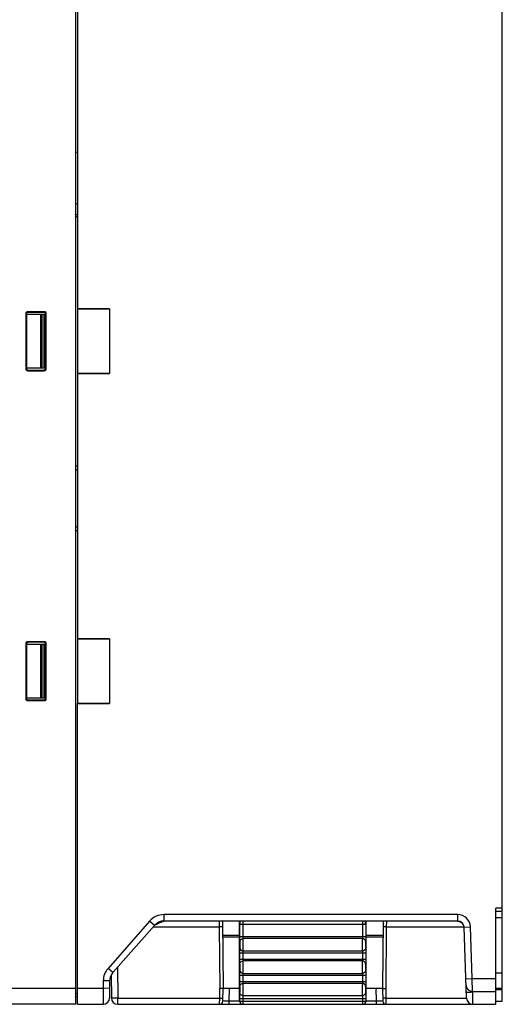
# Model space of a CAD drawing. Header units: millimetres. Extents: x 0 to 1132, y 0 to 772.
# Tile 34 of 39: x 382 to 457, y 470 to 624. Entities that reach past the tile are written whole.
import ezdxf

# ---------------------------------------------------------------- set-up
doc = ezdxf.new("R2010")
doc.units = ezdxf.units.MM
doc.header["$LTSCALE"] = 60.775
doc.header["$PDMODE"] = 3
doc.header["$PDSIZE"] = 0.3
doc.layers.get('0').update_dxf_attribs({"linetype": 'CONTINUOUS'})
doc.layers.get('Defpoints').update_dxf_attribs({"linetype": 'CONTINUOUS'})
doc.layers.add('07_ALL_FEATURES', color=7, linetype='CONTINUOUS')
doc.layers.add('DIM', color=7, linetype='CONTINUOUS')
doc.styles.get("Standard").update_dxf_attribs({"font": 'micross.ttf'})
doc.dimstyles.new('DIMSTYLE_2', dxfattribs={"dimtxt": 10, "dimasz": 3, "dimexe": 1, "dimexo": 1, "dimgap": 2.5, "dimtad": 1, "dimdec": 1, "dimzin": 0, "dimdsep": 46, "dimtxsty": 'Standard', "dimblk": '_FILLED', "dimblk1": '_FILLED', "dimblk2": '_FILLED', "dimcen": 0.09, "dimadec": 0, "dimazin": 0, "dimtp": 0.1, "dimtm": 0.1, "dimtfac": 1, "dimtdec": 1, "dimtofl": 0, "dimtmove": 0, "dimatfit": 3, "dimldrblk": '_FILLED', "dimfxl": 1, "dimtolj": 1, "dimtzin": 0, "dimarcsym": 0})

# ---------------------------------------------------------------- blocks, each defined once
blk = doc.blocks.new('_FILLED')
at = {"color": 0, "linetype": 'ByBlock'}
blk.add_solid([(0, 0), (-1, 0.167), (-1, -0.167)], dxfattribs=at)
blk = doc.blocks.new('*D6')
at = {"layer": 'Defpoints', "color": 0, "linetype": 'Continuous', "transparency": 16777216}
for p in [(457.27, 696.85), (457.27, 673.95), (303.27, 619.81)]:
    blk.add_point(p, dxfattribs=at)
at = {"layer": 'DIM', "color": 0, "linetype": 'Continuous', "lineweight": -2, "transparency": 16777216}
for p, q in [((303.27, 620.81), (303.27, 697.85)), ((457.27, 674.95), (457.27, 697.85)), ((311.27, 696.85), (449.27, 696.85))]:
    blk.add_line(p, q, dxfattribs=at)
at = {"layer": 'DIM', "color": 0, "linetype": 'Continuous', "lineweight": -2, "transparency": 16777216, "xscale": 8, "yscale": 8, "zscale": 8, "rotation": 180}
blk.add_blockref('_FILLED', (303.27, 696.85), dxfattribs=at)
at = {"layer": 'DIM', "color": 0, "linetype": 'Continuous', "lineweight": -2, "transparency": 16777216, "xscale": 8, "yscale": 8, "zscale": 8}
blk.add_blockref('_FILLED', (457.27, 696.85), dxfattribs=at)
at = {"layer": 'DIM', "color": 0, "linetype": 'Continuous', "transparency": 16777216, "insert": (380.27, 705.35), "char_height": 6, "attachment_point": 2}
blk.add_mtext('\\A1;D', dxfattribs=at)

msp = doc.modelspace()

# ---------------------------------------------------------------- linework, layer by layer
at = {"layer": '07_ALL_FEATURES', "linetype": 'Continuous'}
for p, q in [((390.67, 469.85), (390.67, 665.17)), ((457.27, 484.85), (457.27, 661.35)), ((390.97, 627.81), (390.97, 578.39)), ((390.67, 602.89), (390.97, 602.88)), ((390.67, 594.85), (390.97, 594.85)), ((390.67, 593.15), (390.97, 593.15)), ((390.67, 592.81), (390.97, 592.81)), ((385.77, 577.95), (383.17, 577.95)), ((383.17, 577.95), (383.27, 577.85)), ((385.77, 577.95), (385.67, 577.85)), ((390.97, 578.36), (395.97, 578.39)), ((395.97, 578.39), (390.97, 578.39)), ((390.97, 578.36), (390.97, 568.33)), ((395.97, 578.39), (395.97, 568.31)), ((382.87, 577.65), (382.87, 569.05)), ((382.87, 577.65), (382.97, 577.55)), ((382.97, 577.55), (382.97, 569.15)), ((383, 577.67), (383, 577.55)), ((383, 577.55), (385.74, 577.55)), ((385.67, 577.85), (383.27, 577.85)), ((385.19, 577.55), (385.19, 569.15)), ((385.39, 577.55), (385.39, 569.15)), ((385.44, 569.15), (385.44, 577.55)), ((385.74, 569.15), (385.74, 577.55)), ((385.77, 569.15), (385.77, 577.55)), ((386.07, 577.65), (385.97, 577.55)), ((385.97, 569.15), (385.97, 577.55)), ((386.07, 569.05), (386.07, 577.65)), ((382.87, 569.05), (382.97, 569.15)), ((385.74, 569.15), (383, 569.15)), ((383, 569.15), (383, 569.03)), ((383.17, 568.75), (383.27, 568.85)), ((383.17, 568.75), (385.77, 568.75)), ((383.27, 568.85), (385.67, 568.85)), ((385.77, 568.75), (385.67, 568.85)), ((386.07, 569.05), (385.97, 569.15)), ((395.97, 568.31), (390.97, 568.33)), ((390.97, 568.31), (395.97, 568.31)), ((390.97, 568.31), (390.97, 526.89)), ((390.67, 553.89), (390.97, 553.88)), ((390.67, 553.35), (390.97, 553.35)), ((390.97, 544.35), (390.67, 544.35)), ((390.67, 543.81), (390.97, 543.81)), ((382.87, 526.15), (382.97, 526.05)), ((382.87, 526.15), (382.87, 517.55)), ((382.97, 526.05), (382.97, 517.65)), ((383, 526.17), (383, 526.05)), ((383, 526.05), (385.74, 526.05)), ((385.77, 526.45), (383.17, 526.45)), ((383.17, 526.45), (383.27, 526.35)), ((385.67, 526.35), (383.27, 526.35)), ((385.19, 526.05), (385.19, 517.65)), ((385.39, 526.05), (385.39, 517.65)), ((385.44, 517.65), (385.44, 526.05)), ((385.77, 526.45), (385.67, 526.35)), ((385.74, 517.65), (385.74, 526.05)), ((385.77, 517.65), (385.77, 526.05)), ((386.07, 526.15), (385.97, 526.05)), ((385.97, 517.65), (385.97, 526.05)), ((386.07, 517.55), (386.07, 526.15)), ((390.97, 526.86), (395.97, 526.89)), ((395.97, 526.89), (390.97, 526.89)), ((390.97, 526.86), (390.97, 516.83)), ((395.97, 526.89), (395.97, 516.81)), ((382.87, 517.55), (382.97, 517.65)), ((385.74, 517.65), (383, 517.65)), ((383, 517.65), (383, 517.53)), ((383.17, 517.25), (383.27, 517.35)), ((383.17, 517.25), (385.77, 517.25)), ((383.27, 517.35), (385.67, 517.35)), ((385.77, 517.25), (385.67, 517.35)), ((386.07, 517.55), (385.97, 517.65)), ((395.97, 516.81), (390.97, 516.83)), ((390.97, 516.81), (395.97, 516.81)), ((390.97, 469.85), (390.97, 516.81)), ((457.27, 484.85), (456.27, 484.85)), ((456.27, 469.85), (456.27, 484.85)), ((457.27, 484.35), (456.27, 484.35)), ((457.27, 470.35), (457.27, 484.85)), ((402.21, 482.83), (395.72, 475.46)), ((402.96, 482.17), (402.21, 482.83)), ((450.31, 483.85), (404.46, 483.85)), ((404.46, 482.85), (404.46, 483.85)), ((450.31, 482.85), (404.46, 482.85)), ((413.08, 482.85), (413.09, 481.91)), ((413.58, 482.85), (413.67, 472.35)), ((416.23, 472.35), (416.23, 482.85)), ((436.02, 472.35), (436.02, 482.85)), ((438.67, 482.85), (438.57, 472.35)), ((439.17, 482.85), (439.16, 481.91)), ((450.31, 482.85), (450.31, 483.85)), ((457.27, 483.35), (456.27, 483.35)), ((402.96, 482.17), (396.47, 474.8)), ((413.09, 481.91), (402.74, 481.91)), ((413.09, 481.91), (413.17, 472.33)), ((416.3, 482.36), (435.95, 482.36)), ((416.3, 480.41), (416.3, 482.36)), ((416.8, 480.41), (416.8, 482.36)), ((435.45, 482.36), (435.45, 480.41)), ((435.95, 482.36), (435.95, 480.41)), ((439.16, 481.91), (439.07, 472.33)), ((451.31, 481.91), (439.16, 481.91)), ((451.31, 481.88), (452.31, 481.92)), ((451.69, 470.81), (451.31, 481.88)), ((452.59, 473.85), (452.31, 481.92)), ((413.6, 480.65), (416.23, 480.65)), ((416.23, 480.35), (413.6, 480.35)), ((416.3, 480.41), (435.95, 480.41)), ((435.43, 480.12), (416.82, 480.12)), ((436.02, 480.65), (438.65, 480.65)), ((438.64, 480.35), (436.02, 480.35)), ((416.82, 478.17), (435.43, 478.17)), ((416.3, 477.88), (435.95, 477.88)), ((416.3, 476.91), (416.3, 477.88)), ((416.3, 476.91), (435.95, 476.91)), ((416.8, 476.91), (416.8, 477.88)), ((435.43, 476.62), (416.82, 476.62)), ((435.45, 477.88), (435.45, 476.91)), ((435.95, 477.88), (435.95, 476.91)), ((396.47, 474.8), (395.72, 475.46)), ((397.2, 475.63), (397.24, 470.81)), ((394.97, 473.5), (394.96, 472.35)), ((395.97, 473.49), (394.97, 473.5)), ((395.97, 473.49), (395.95, 470.84)), ((396.21, 474.43), (396.24, 470.84)), ((416.3, 474.38), (435.95, 474.38)), ((416.3, 473.41), (416.3, 474.38)), ((416.3, 473.41), (435.95, 473.41)), ((416.8, 473.41), (416.8, 474.38)), ((416.82, 474.67), (435.43, 474.67)), ((435.45, 474.38), (435.45, 473.41)), ((435.95, 474.38), (435.95, 473.41)), ((451.59, 473.81), (452.59, 473.85)), ((452.59, 473.85), (456.27, 473.85)), ((452.62, 471.85), (452.59, 473.85)), ((456.27, 474.75), (457.27, 474.75)), ((306.65, 472.35), (390.67, 472.35)), ((390.97, 472.35), (394.96, 472.35)), ((394.96, 472.35), (394.95, 469.85)), ((395.96, 472.34), (394.96, 472.35)), ((413.15, 470.81), (413.17, 472.33)), ((413.64, 470.34), (413.67, 472.35)), ((413.67, 472.35), (416.23, 472.35)), ((414.64, 470.34), (414.67, 472.35)), ((416.23, 470.35), (416.23, 472.35)), ((435.43, 473.12), (416.82, 473.12)), ((436.02, 472.35), (438.57, 472.35)), ((436.02, 470.35), (436.02, 472.35)), ((437.61, 470.34), (437.57, 472.35)), ((438.57, 472.35), (438.61, 470.34)), ((439.07, 472.33), (439.1, 470.81)), ((452.62, 471.85), (456.27, 471.85)), ((452.66, 471.78), (452.66, 471.85)), ((456.27, 472.35), (457.27, 472.35)), ((456.27, 472.15), (457.27, 472.15)), ((390.67, 471.56), (390.97, 471.48)), ((390.67, 471.08), (390.97, 471)), ((397.24, 470.81), (413.15, 470.81)), ((397.24, 469.85), (397.24, 470.81)), ((413.14, 469.85), (413.15, 470.81)), ((416.23, 470.34), (414.64, 470.34)), ((414.64, 469.85), (414.64, 470.34)), ((416.23, 470.35), (436.02, 470.35)), ((416.3, 470.73), (435.95, 470.73)), ((416.3, 470.35), (416.3, 470.73)), ((416.8, 469.85), (416.8, 470.73)), ((416.82, 471.2), (435.42, 471.2)), ((435.45, 470.73), (435.45, 469.85)), ((435.95, 470.73), (435.95, 470.35)), ((437.61, 470.34), (436.02, 470.34)), ((437.61, 469.85), (437.61, 470.34)), ((439.1, 470.81), (451.69, 470.81)), ((439.1, 470.81), (439.11, 469.85)), ((452.63, 471.78), (452.66, 471.78)), ((456.27, 471.78), (452.66, 471.78)), ((452.69, 469.85), (452.66, 471.78)), ((456.27, 470.35), (457.27, 470.35)), ((390.67, 469.85), (339.27, 469.85)), ((390.97, 469.85), (394.95, 469.85)), ((397.24, 469.85), (456.27, 469.85))]:
    msp.add_line(p, q, dxfattribs=at)
for centre, radius, start, end in [((383.27, 577.55), 0.3, 90, 180), ((383.27, 569.15), 0.3, 180, 270), ((385.67, 569.15), 0.304, 345.7026, 353.7141), ((385.68, 569.15), 0.293, 353.7166, 359.9749), ((383.27, 526.05), 0.3, 90, 180), ((383.27, 517.65), 0.3, 180, 270), ((385.67, 517.65), 0.304, 345.7026, 353.7141), ((385.68, 517.65), 0.293, 353.7166, 359.9749), ((404.46, 480.85), 3, 90, 138.6385), ((404.46, 480.85), 2, 90, 138.6385), ((407.12, 475.3), 7.97, 111.8251, 112.5021), ((406.45, 476.98), 6.17, 110.9197, 111.833), ((442.28, 482.36), 25.98, 178.9294, 180.016), ((411.47, 482.38), 24.47, 359.9505, 1.104), ((450.31, 481.85), 2, 2, 90), ((450.31, 481.85), 1, 2, 90), ((448.62, 477.54), 5.56, 68.1714, 69.8111), ((393.54, 504.51), 24.23, 293.8619, 293.9985), ((397.97, 473.47), 3, 138.6385, 179.5), ((397.97, 473.47), 2, 138.6385, 179.5), ((452.62, 472.85), 1, 182.0024, 270.0001), ((394.95, 470.85), 1, 270, 359.4944), ((397.24, 470.85), 1, 180.5, 270), ((413.14, 470.35), 0.5, 270, 359), ((416.8, 470.35), 0.5, 179.9825, 269.9825), ((435.45, 470.35), 0.5, 270.0175, 0.0175), ((439.11, 470.35), 0.5, 181.0001, 270.0063), ((452.69, 470.85), 1, 182, 270), ((451.82, 494.71), 22.95, 270.7039, 272.0046)]:
    msp.add_arc(centre, radius, start, end, dxfattribs=at)
for centre, major_axis, ratio, start_param, end_param in [((383.18, 577.65), (0.213, -0.213), 0.997265, 2.357564, 3.925621), ((385.77, 577.65), (0.213, 0.213), 0.997265, -0.784029, 0.784029), ((385.67, 577.55), (-0.213, -0.213), 0.997265, 8.640749, 10.208807), ((383.18, 569.05), (0.213, 0.213), 0.997265, 2.357564, 3.925621), ((385.77, 569.05), (0.213, -0.213), 0.997265, -0.784029, 0.784029), ((383.18, 526.15), (0.213, -0.213), 0.997265, 2.357564, 3.925621), ((385.67, 526.05), (-0.213, -0.213), 0.997265, 8.640749, 10.208807), ((385.77, 526.15), (0.213, 0.213), 0.997265, -0.784029, 0.784029), ((383.18, 517.55), (0.213, 0.213), 0.997265, 2.357564, 3.925621), ((385.77, 517.55), (0.213, -0.213), 0.997265, -0.784029, 0.784029), ((416.73, 470.35), (0.462, -0.191), 0.999139, -2.748741, -1.177945), ((435.52, 470.35), (0.462, 0.191), 0.999139, -1.963648, -0.392851)]:
    msp.add_ellipse(centre, major_axis=major_axis, ratio=ratio, start_param=start_param, end_param=end_param, dxfattribs=at)
for points, knots in [([(385.67, 568.85), (385.74, 568.85), (385.87, 568.89), (385.95, 569.01), (385.96, 569.07)], [0, 0, 0, 0, 0.499807, 1, 1, 1, 1]), ([(385.67, 517.35), (385.74, 517.35), (385.87, 517.39), (385.95, 517.51), (385.96, 517.57)], [0, 0, 0, 0, 0.499807, 1, 1, 1, 1]), ([(404.07, 482.67), (404.01, 482.65), (403.79, 482.55), (403.56, 482.45), (403.39, 482.37)], [0, 0, 0, 0, 0.241864, 1, 1, 1, 1]), ([(404.57, 482.85), (404.55, 482.84), (404.44, 482.81), (404.33, 482.77), (404.25, 482.74)], [0, 0, 0, 0, 0.234263, 1, 1, 1, 1]), ([(416.8, 482.36), (416.8, 482.41), (416.8, 482.52), (416.81, 482.66), (416.82, 482.77), (416.82, 482.83), (416.83, 482.85)], [0, 0, 0, 0, 0.345129, 0.649034, 0.875977, 1, 1, 1, 1]), ([(435.42, 482.85), (435.43, 482.83), (435.43, 482.77), (435.44, 482.66), (435.45, 482.52), (435.45, 482.41), (435.45, 482.36)], [0, 0, 0, 0, 0.124004, 0.350943, 0.654853, 1, 1, 1, 1]), ([(450.28, 482.85), (450.3, 482.84), (450.39, 482.82), (450.47, 482.79), (450.54, 482.76)], [0, 0, 0, 0, 0.236345, 1, 1, 1, 1]), ([(450.69, 482.71), (450.71, 482.7), (450.81, 482.66), (450.91, 482.61), (450.99, 482.58)], [0, 0, 0, 0, 0.244376, 1, 1, 1, 1]), ([(413.59, 481.94), (413.59, 481.93), (413.57, 481.93), (413.55, 481.93), (413.5, 481.93), (413.44, 481.92), (413.36, 481.92), (413.25, 481.92), (413.15, 481.92), (413.09, 481.91)], [0, 0, 0, 0, 0.020396, 0.077515, 0.170028, 0.294186, 0.445426, 0.618075, 1, 1, 1, 1]), ([(439.16, 481.91), (439.09, 481.92), (439, 481.92), (438.88, 481.92), (438.81, 481.92), (438.75, 481.93), (438.7, 481.93), (438.68, 481.93), (438.66, 481.93), (438.66, 481.94)], [0, 0, 0, 0, 0.381925, 0.554574, 0.705814, 0.829972, 0.922485, 0.979604, 1, 1, 1, 1]), ([(416.32, 479.63), (416.32, 479.67), (416.31, 479.76), (416.3, 480.02), (416.3, 480.25), (416.3, 480.41)], [0, 0, 0, 0, 0.133614, 0.362927, 1, 1, 1, 1]), ([(416.32, 479.63), (416.32, 479.76), (416.43, 480.02), (416.7, 480.12), (416.82, 480.12)], [0, 0, 0, 0, 0.495318, 1, 1, 1, 1]), ([(416.32, 478.66), (416.33, 478.68), (416.33, 478.74), (416.33, 478.9), (416.34, 479.15), (416.33, 479.39), (416.33, 479.55), (416.33, 479.61), (416.32, 479.63)], [0, 0, 0, 0, 0.066795, 0.181464, 0.500002, 0.818538, 0.933207, 1, 1, 1, 1]), ([(416.82, 480.12), (416.82, 480.13), (416.81, 480.17), (416.8, 480.26), (416.8, 480.35), (416.8, 480.41)], [0, 0, 0, 0, 0.135477, 0.364635, 1, 1, 1, 1]), ([(416.82, 478.17), (416.82, 478.22), (416.83, 478.33), (416.83, 478.66), (416.84, 479.15), (416.83, 479.63), (416.83, 479.96), (416.82, 480.08), (416.82, 480.12)], [0, 0, 0, 0, 0.066678, 0.181348, 0.5, 0.818653, 0.933322, 1, 1, 1, 1]), ([(435.43, 480.12), (435.42, 480.08), (435.42, 479.96), (435.41, 479.63), (435.41, 479.15), (435.41, 478.66), (435.42, 478.33), (435.42, 478.22), (435.43, 478.17)], [0, 0, 0, 0, 0.066678, 0.181347, 0.5, 0.818653, 0.933322, 1, 1, 1, 1]), ([(435.45, 480.41), (435.45, 480.35), (435.45, 480.26), (435.44, 480.17), (435.43, 480.13), (435.43, 480.12)], [0, 0, 0, 0, 0.635366, 0.864525, 1, 1, 1, 1]), ([(435.93, 479.63), (435.93, 479.76), (435.81, 480.02), (435.55, 480.12), (435.43, 480.12)], [0, 0, 0, 0, 0.495316, 1, 1, 1, 1]), ([(435.93, 479.63), (435.92, 479.61), (435.92, 479.55), (435.91, 479.39), (435.91, 479.15), (435.91, 478.9), (435.92, 478.74), (435.92, 478.68), (435.93, 478.66)], [0, 0, 0, 0, 0.066793, 0.181462, 0.499998, 0.818537, 0.933205, 1, 1, 1, 1]), ([(435.95, 480.41), (435.95, 480.25), (435.95, 480.02), (435.94, 479.76), (435.93, 479.67), (435.93, 479.63)], [0, 0, 0, 0, 0.637075, 0.866385, 1, 1, 1, 1]), ([(416.3, 477.88), (416.3, 478.05), (416.3, 478.27), (416.31, 478.53), (416.32, 478.63), (416.32, 478.66)], [0, 0, 0, 0, 0.637075, 0.866385, 1, 1, 1, 1]), ([(416.32, 478.66), (416.32, 478.54), (416.43, 478.28), (416.7, 478.17), (416.82, 478.17)], [0, 0, 0, 0, 0.495317, 1, 1, 1, 1]), ([(416.8, 477.88), (416.8, 477.94), (416.8, 478.03), (416.81, 478.13), (416.82, 478.16), (416.82, 478.17)], [0, 0, 0, 0, 0.635366, 0.864525, 1, 1, 1, 1]), ([(435.93, 478.66), (435.93, 478.54), (435.81, 478.28), (435.55, 478.17), (435.43, 478.17)], [0, 0, 0, 0, 0.495318, 1, 1, 1, 1]), ([(435.43, 478.17), (435.43, 478.16), (435.44, 478.13), (435.45, 478.03), (435.45, 477.94), (435.45, 477.88)], [0, 0, 0, 0, 0.135477, 0.364635, 1, 1, 1, 1]), ([(435.93, 478.66), (435.93, 478.63), (435.94, 478.53), (435.95, 478.27), (435.95, 478.05), (435.95, 477.88)], [0, 0, 0, 0, 0.133614, 0.362927, 1, 1, 1, 1]), ([(416.32, 476.13), (416.32, 476.17), (416.31, 476.26), (416.3, 476.52), (416.3, 476.75), (416.3, 476.91)], [0, 0, 0, 0, 0.133614, 0.362927, 1, 1, 1, 1]), ([(416.32, 476.13), (416.32, 476.26), (416.43, 476.52), (416.7, 476.62), (416.82, 476.62)], [0, 0, 0, 0, 0.495318, 1, 1, 1, 1]), ([(416.82, 476.62), (416.82, 476.63), (416.81, 476.67), (416.8, 476.76), (416.8, 476.85), (416.8, 476.91)], [0, 0, 0, 0, 0.135477, 0.364635, 1, 1, 1, 1]), ([(416.82, 474.67), (416.82, 474.72), (416.83, 474.83), (416.83, 475.16), (416.84, 475.65), (416.83, 476.13), (416.83, 476.46), (416.82, 476.58), (416.82, 476.62)], [0, 0, 0, 0, 0.066678, 0.181348, 0.5, 0.818653, 0.933322, 1, 1, 1, 1]), ([(435.43, 476.62), (435.42, 476.58), (435.42, 476.46), (435.41, 476.13), (435.41, 475.65), (435.41, 475.16), (435.42, 474.83), (435.42, 474.72), (435.43, 474.67)], [0, 0, 0, 0, 0.066678, 0.181347, 0.5, 0.818653, 0.933322, 1, 1, 1, 1]), ([(435.45, 476.91), (435.45, 476.85), (435.45, 476.76), (435.44, 476.67), (435.43, 476.63), (435.43, 476.62)], [0, 0, 0, 0, 0.635366, 0.864525, 1, 1, 1, 1]), ([(435.93, 476.13), (435.93, 476.26), (435.81, 476.52), (435.55, 476.62), (435.43, 476.62)], [0, 0, 0, 0, 0.495316, 1, 1, 1, 1]), ([(435.95, 476.91), (435.95, 476.75), (435.95, 476.52), (435.94, 476.26), (435.93, 476.17), (435.93, 476.13)], [0, 0, 0, 0, 0.637075, 0.866385, 1, 1, 1, 1]), ([(416.3, 474.38), (416.3, 474.55), (416.3, 474.77), (416.31, 475.03), (416.32, 475.13), (416.32, 475.16)], [0, 0, 0, 0, 0.637075, 0.866385, 1, 1, 1, 1]), ([(416.32, 475.16), (416.33, 475.18), (416.33, 475.24), (416.33, 475.4), (416.34, 475.65), (416.33, 475.89), (416.33, 476.05), (416.33, 476.11), (416.32, 476.13)], [0, 0, 0, 0, 0.066795, 0.181464, 0.500002, 0.818538, 0.933207, 1, 1, 1, 1]), ([(416.32, 475.16), (416.32, 475.04), (416.43, 474.78), (416.7, 474.67), (416.82, 474.67)], [0, 0, 0, 0, 0.495317, 1, 1, 1, 1]), ([(435.93, 475.16), (435.93, 475.04), (435.81, 474.78), (435.55, 474.67), (435.43, 474.67)], [0, 0, 0, 0, 0.495318, 1, 1, 1, 1]), ([(435.93, 476.13), (435.92, 476.11), (435.92, 476.05), (435.91, 475.89), (435.91, 475.65), (435.91, 475.4), (435.92, 475.24), (435.92, 475.18), (435.93, 475.16)], [0, 0, 0, 0, 0.066793, 0.181462, 0.499998, 0.818537, 0.933205, 1, 1, 1, 1]), ([(435.93, 475.16), (435.93, 475.13), (435.94, 475.03), (435.95, 474.77), (435.95, 474.55), (435.95, 474.38)], [0, 0, 0, 0, 0.133614, 0.362927, 1, 1, 1, 1]), ([(416.32, 472.63), (416.32, 472.67), (416.31, 472.76), (416.3, 473.02), (416.3, 473.25), (416.3, 473.41)], [0, 0, 0, 0, 0.133614, 0.362927, 1, 1, 1, 1]), ([(416.8, 474.38), (416.8, 474.44), (416.8, 474.53), (416.81, 474.63), (416.82, 474.66), (416.82, 474.67)], [0, 0, 0, 0, 0.635366, 0.864525, 1, 1, 1, 1]), ([(416.82, 473.12), (416.82, 473.13), (416.81, 473.17), (416.8, 473.26), (416.8, 473.35), (416.8, 473.41)], [0, 0, 0, 0, 0.135477, 0.364635, 1, 1, 1, 1]), ([(435.43, 474.67), (435.43, 474.66), (435.44, 474.63), (435.45, 474.53), (435.45, 474.44), (435.45, 474.38)], [0, 0, 0, 0, 0.135477, 0.364635, 1, 1, 1, 1]), ([(435.45, 473.41), (435.45, 473.35), (435.45, 473.26), (435.44, 473.17), (435.43, 473.13), (435.43, 473.12)], [0, 0, 0, 0, 0.635366, 0.864525, 1, 1, 1, 1]), ([(435.95, 473.41), (435.95, 473.25), (435.95, 473.02), (435.94, 472.76), (435.93, 472.67), (435.93, 472.63)], [0, 0, 0, 0, 0.637075, 0.866385, 1, 1, 1, 1]), ([(413.67, 472.34), (413.67, 472.34), (413.67, 472.34), (413.66, 472.34), (413.65, 472.34), (413.63, 472.34), (413.58, 472.34), (413.52, 472.33), (413.45, 472.33), (413.33, 472.33), (413.24, 472.33), (413.17, 472.33)], [0, 0, 0, 0, 0.005339, 0.019923, 0.043831, 0.076926, 0.169506, 0.29378, 0.445117, 0.617859, 1, 1, 1, 1]), ([(416.32, 472.63), (416.32, 472.76), (416.43, 473.02), (416.7, 473.12), (416.82, 473.12)], [0, 0, 0, 0, 0.495318, 1, 1, 1, 1]), ([(416.32, 471.67), (416.33, 471.74), (416.33, 471.91), (416.34, 472.17), (416.33, 472.42), (416.33, 472.58), (416.32, 472.63)], [0, 0, 0, 0, 0.202057, 0.519675, 0.826381, 1, 1, 1, 1]), ([(416.82, 471.2), (416.83, 471.33), (416.83, 471.67), (416.84, 472.19), (416.83, 472.7), (416.83, 473.01), (416.82, 473.12)], [0, 0, 0, 0, 0.202269, 0.519992, 0.826604, 1, 1, 1, 1]), ([(435.43, 473.12), (435.42, 473.01), (435.42, 472.7), (435.41, 472.19), (435.42, 471.67), (435.42, 471.33), (435.42, 471.2)], [0, 0, 0, 0, 0.173376, 0.479991, 0.797723, 1, 1, 1, 1]), ([(435.93, 472.63), (435.93, 472.76), (435.81, 473.02), (435.55, 473.12), (435.43, 473.12)], [0, 0, 0, 0, 0.495317, 1, 1, 1, 1]), ([(435.93, 472.63), (435.92, 472.58), (435.92, 472.42), (435.91, 472.17), (435.92, 471.91), (435.92, 471.74), (435.92, 471.67)], [0, 0, 0, 0, 0.17362, 0.480356, 0.797978, 1, 1, 1, 1]), ([(438.57, 472.35), (438.57, 472.35), (438.59, 472.34), (438.62, 472.34), (438.66, 472.34), (438.72, 472.33), (438.8, 472.33), (438.92, 472.33), (439.01, 472.33), (439.07, 472.33)], [0, 0, 0, 0, 0.020754, 0.078273, 0.170758, 0.294793, 0.445898, 0.618395, 1, 1, 1, 1]), ([(397.24, 470.81), (397.12, 470.81), (396.93, 470.81), (396.7, 470.81), (396.55, 470.82), (396.42, 470.82), (396.34, 470.82), (396.29, 470.83), (396.27, 470.83), (396.25, 470.83), (396.24, 470.84), (396.24, 470.84)], [0, 0, 0, 0, 0.381891, 0.554383, 0.705588, 0.829804, 0.922186, 0.955335, 0.979333, 0.994096, 1, 1, 1, 1]), ([(413.15, 470.81), (413.21, 470.81), (413.3, 470.81), (413.42, 470.81), (413.5, 470.81), (413.56, 470.81), (413.61, 470.81), (413.63, 470.82), (413.65, 470.82), (413.65, 470.82)], [0, 0, 0, 0, 0.381993, 0.554642, 0.705868, 0.830007, 0.922502, 0.979608, 1, 1, 1, 1]), ([(414.64, 470.34), (414.57, 470.34), (414.45, 470.34), (414.26, 470.34), (414.09, 470.33), (413.94, 470.33), (413.83, 470.33), (413.76, 470.33), (413.72, 470.33), (413.69, 470.34), (413.66, 470.34), (413.65, 470.34), (413.64, 470.34), (413.64, 470.34)], [0, 0, 0, 0, 0.195025, 0.382714, 0.555569, 0.70712, 0.831467, 0.881908, 0.923841, 0.956898, 0.980732, 0.995131, 1, 1, 1, 1]), ([(416.3, 470.73), (416.3, 470.92), (416.31, 471.24), (416.31, 471.55), (416.32, 471.67)], [0, 0, 0, 0, 0.61207, 1, 1, 1, 1]), ([(416.82, 471.2), (416.7, 471.21), (416.44, 471.3), (416.33, 471.55), (416.32, 471.68)], [0, 0, 0, 0, 0.510151, 1, 1, 1, 1]), ([(416.8, 470.73), (416.8, 470.83), (416.8, 470.99), (416.81, 471.14), (416.82, 471.2)], [0, 0, 0, 0, 0.611754, 1, 1, 1, 1]), ([(435.92, 471.68), (435.92, 471.55), (435.81, 471.3), (435.55, 471.21), (435.42, 471.2)], [0, 0, 0, 0, 0.489849, 1, 1, 1, 1]), ([(435.42, 471.2), (435.44, 471.14), (435.44, 470.99), (435.45, 470.83), (435.45, 470.73)], [0, 0, 0, 0, 0.388242, 1, 1, 1, 1]), ([(435.92, 471.67), (435.94, 471.55), (435.94, 471.24), (435.95, 470.92), (435.95, 470.73)], [0, 0, 0, 0, 0.387948, 1, 1, 1, 1]), ([(438.61, 470.34), (438.61, 470.34), (438.6, 470.34), (438.59, 470.34), (438.56, 470.34), (438.53, 470.33), (438.49, 470.33), (438.42, 470.33), (438.31, 470.33), (438.16, 470.33), (437.99, 470.34), (437.8, 470.34), (437.67, 470.34), (437.61, 470.34)], [0, 0, 0, 0, 0.004874, 0.01927, 0.043101, 0.076157, 0.118092, 0.168533, 0.29288, 0.444431, 0.617285, 0.804974, 1, 1, 1, 1]), ([(439.1, 470.81), (439.04, 470.81), (438.94, 470.81), (438.83, 470.81), (438.75, 470.81), (438.69, 470.81), (438.64, 470.81), (438.62, 470.82), (438.6, 470.82), (438.6, 470.82)], [0, 0, 0, 0, 0.381994, 0.554642, 0.705868, 0.830008, 0.922502, 0.979608, 1, 1, 1, 1]), ([(451.66, 471.78), (451.66, 471.77), (451.68, 471.77), (451.69, 471.77), (451.73, 471.77), (451.81, 471.76), (451.94, 471.76), (452.04, 471.76), (452.11, 471.76)], [0, 0, 0, 0, 0.019437, 0.070599, 0.153944, 0.268741, 0.584818, 1, 1, 1, 1])]:
    msp.add_open_spline(points, degree=3, knots=knots, dxfattribs=at)
msp.add_open_spline([(403.34, 482.35), (403.23, 482.3), (403.11, 482.25), (402.99, 482.2)], degree=3, dxfattribs=at)

# ---------------------------------------------------------------- dimensions: what is measured, and where the dimension line sits
at = {"layer": 'DIM', "linetype": 'Continuous'}
dim = msp.add_linear_dim(base=(457.27, 696.85), p1=(303.27, 619.81), p2=(457.27, 673.95), text='D', dimstyle='DIMSTYLE_2', override={"dimtxt": 6, "dimasz": 8}, dxfattribs=at)
dim.commit()
dim.dimension.update_dxf_attribs({"geometry": '*D6', "text_midpoint": (380.27, 696.85), "dimtype": 160})

doc.saveas('drawing.dxf')
